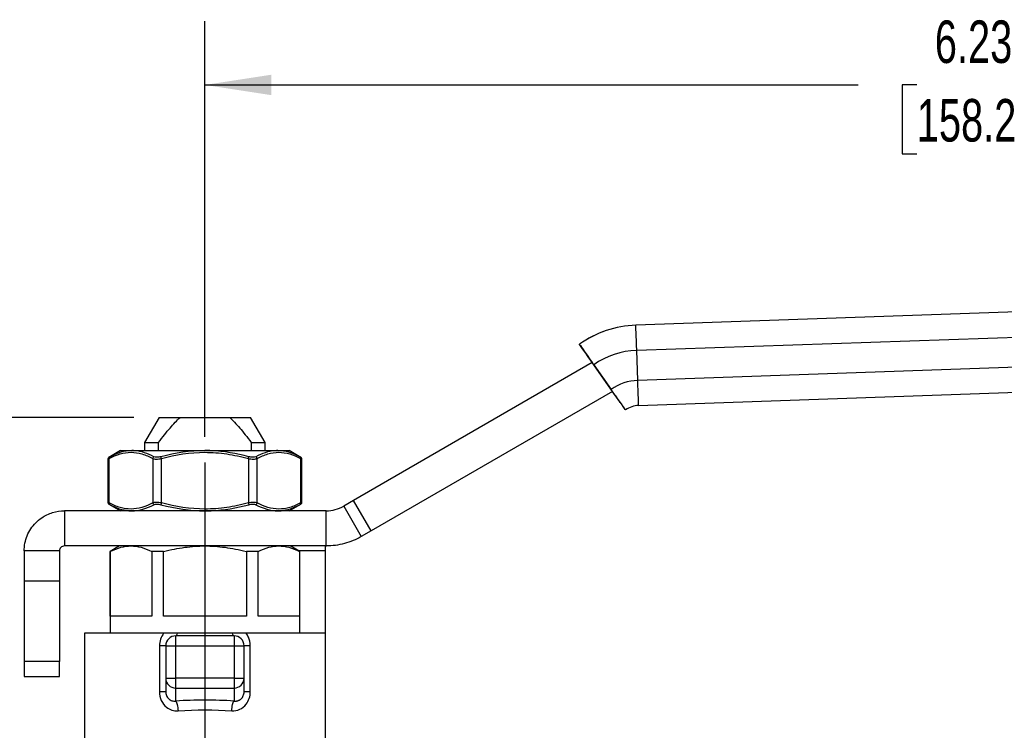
# Model space of a CAD drawing. Header units: inches. Extents: x 0.5 to 21.5, y 0.5 to 16.5.
# Tile 4 of 11: x 4.6 to 8.5, y 6.9 to 9.7. Entities that reach past the tile are written whole.
import ezdxf

# ---------------------------------------------------------------- set-up
doc = ezdxf.new("R2010")
doc.units = ezdxf.units.IN
doc.header["$LTSCALE"] = 2
doc.header["$MEASUREMENT"] = 0
doc.linetypes.add('SLD-Center', pattern=[0.75, 0.6, -0.05, 0.05, -0.05])
doc.linetypes.add('SLD-Solid', pattern=[0])
doc.layers.add('CENTER', color=40, linetype='SLD-Center')
doc.layers.add('DIMENSIONS', color=140, linetype='SLD-Solid', lineweight=25)
doc.styles.add('SLDTEXTSTYLE0', font='TXT', dxfattribs={"width": 0.7})
doc.dimstyles.new('SLDDIMSTYLE1', dxfattribs={"dimtxt": 0.169922, "dimasz": 0.26, "dimexe": 0, "dimexo": 0.0625, "dimgap": 0.04248, "dimtad": 0, "dimtih": 1, "dimtoh": 1, "dimrnd": 1e-09, "dimzin": 12, "dimdsep": 46, "dimtxsty": 'SLDTEXTSTYLE0', "dimsah": 1, "dimcen": 0.09, "dimadec": 0, "dimazin": 3, "dimtfac": 1, "dimtofl": 0, "dimtmove": 0, "dimatfit": 3, "dimfxl": 0, "dimfrac": 2, "dimtolj": 1, "dimtzin": 12, "dimarcsym": 0})

# ---------------------------------------------------------------- blocks, each defined once
blk = doc.blocks.new('_D_1')
at = {"layer": 'DIMENSIONS'}
for p, q in [((5.358, 8.0657), (5.358, 9.6959)), ((11.5882, 8.5455), (11.5882, 9.6959)), ((5.358, 9.4459), (7.9197, 9.4459)), ((8.1499, 9.4459), (8.0929, 9.4459)), ((8.0929, 9.4459), (8.0929, 9.1759)), ((8.7962, 9.4459), (8.8533, 9.4459)), ((8.8533, 9.4459), (8.8533, 9.1759)), ((11.5882, 9.4459), (9.0264, 9.4459)), ((8.0929, 9.1759), (8.1499, 9.1759)), ((8.8533, 9.1759), (8.7962, 9.1759))]:
    blk.add_line(p, q, dxfattribs=at)
for points in [[(5.358, 9.4459), (5.618, 9.4059), (5.618, 9.4859)], [(11.5882, 9.4459), (11.3282, 9.4859), (11.3282, 9.4059)]]:
    blk.add_solid(points, dxfattribs=at)
at = {"layer": 'DIMENSIONS', "char_height": 0.16667, "attachment_point": 1, "style": 'SLDTEXTSTYLE0'}
for s, insert in [('6.23', (8.2206, 9.6988)), ('158.2', (8.1499, 9.3907))]:
    blk.add_mtext(s, dxfattribs=dict(at, insert=insert))
blk = doc.blocks.new('_D_3')
at = {"layer": 'DIMENSIONS'}
for p, q in [((5.0786, 8.142), (2.4865, 8.142)), ((2.7365, 8.142), (2.7365, 6.6342)), ((2.484, 6.3261), (2.427, 6.3261)), ((2.427, 6.3261), (2.427, 6.056)), ((2.989, 6.3261), (3.046, 6.3261)), ((3.046, 6.3261), (3.046, 6.056)), ((2.427, 6.056), (2.484, 6.056)), ((3.046, 6.056), (2.989, 6.056)), ((2.7365, 4.5101), (2.7365, 6.018)), ((3.4712, 4.5101), (2.4865, 4.5101)), ((4.3997, 4.5101), (3.5912, 4.5101))]:
    blk.add_line(p, q, dxfattribs=at)
for points in [[(2.7365, 8.142), (2.6965, 7.882), (2.7765, 7.882)], [(2.7365, 4.5101), (2.7765, 4.7701), (2.6965, 4.7701)]]:
    blk.add_solid(points, dxfattribs=at)
at = {"layer": 'DIMENSIONS', "char_height": 0.16667, "attachment_point": 1, "style": 'SLDTEXTSTYLE0'}
for s, insert in [('3.63', (2.484, 6.579)), ('92.3', (2.484, 6.2709))]:
    blk.add_mtext(s, dxfattribs=dict(at, insert=insert))

msp = doc.modelspace()

# ---------------------------------------------------------------- linework, layer by layer
for p, q in [((10.0959, 8.6101), (7.048, 8.5036)), ((7.048, 8.5036), (7.0479, 8.5036)), ((7.0514, 8.4053), (10.103, 8.5118)), ((6.8265, 8.4292), (6.8265, 8.4292)), ((7.0555, 8.2872), (7.0514, 8.4053)), ((10.1071, 8.3938), (7.0555, 8.2872)), ((6.8772, 8.3571), (5.9411, 7.8167)), ((6.9569, 8.244), (6.8772, 8.3571)), ((6.8832, 8.3487), (6.9512, 8.2521)), ((7.059, 8.1888), (10.1069, 8.2953)), ((6.9569, 8.244), (6.01, 7.6973)), ((7.0079, 8.1717), (7.0078, 8.1717)), ((5.1786, 8.142), (5.1217, 8.0436)), ((5.1786, 8.142), (5.2605, 8.142)), ((5.2605, 8.142), (5.4554, 8.142)), ((5.4554, 8.142), (5.5373, 8.142)), ((5.5942, 8.0436), (5.5373, 8.142)), ((5.1217, 8.0436), (5.1217, 8.0121)), ((5.1217, 8.0436), (5.176, 8.0436)), ((5.176, 8.0121), (5.176, 8.0436)), ((5.5399, 8.0436), (5.5399, 8.0121)), ((5.5399, 8.0436), (5.5942, 8.0436)), ((5.5942, 8.0121), (5.5942, 8.0436)), ((5.0272, 8.0121), (4.9814, 7.9856)), ((5.0272, 8.0121), (5.0715, 8.0121)), ((5.0715, 8.0121), (5.358, 8.0121)), ((5.358, 8.0121), (5.6444, 8.0121)), ((5.6444, 8.0121), (5.6887, 8.0121)), ((5.7345, 7.9856), (5.6887, 8.0121)), ((4.9776, 7.9816), (4.9776, 7.8064)), ((4.9829, 7.8068), (4.9829, 7.9812)), ((5.1534, 7.9812), (5.1534, 7.8068)), ((5.1875, 7.8068), (5.1875, 7.9812)), ((5.5284, 7.9812), (5.5284, 7.8068)), ((5.5625, 7.8068), (5.5625, 7.9812)), ((5.733, 7.9812), (5.733, 7.8068)), ((5.7383, 7.8064), (5.7383, 7.9816)), ((4.9814, 7.8024), (5.0272, 7.7759)), ((5.6887, 7.7759), (5.7345, 7.8024)), ((5.9411, 7.8167), (5.9025, 7.7944)), ((6.01, 7.6973), (5.9411, 7.8167)), ((4.8068, 7.7759), (4.8068, 7.6381)), ((5.8336, 7.7759), (4.8068, 7.7759)), ((5.8336, 7.6381), (5.8336, 7.7759)), ((5.9025, 7.7944), (5.9714, 7.675)), ((6.01, 7.6973), (5.9714, 7.675)), ((4.7871, 7.6184), (4.6493, 7.6184)), ((4.6493, 7.6184), (4.6493, 7.5003)), ((4.7871, 7.6184), (4.7871, 7.5003)), ((5.8336, 7.6381), (4.8068, 7.6381)), ((5.0233, 7.6381), (4.9859, 7.6165)), ((4.9859, 7.6165), (4.9859, 7.2956)), ((4.9869, 7.6165), (4.9859, 7.6165)), ((4.9869, 7.3625), (4.9869, 7.6165)), ((5.1494, 7.6165), (5.1494, 7.3625)), ((5.1954, 7.6165), (5.1494, 7.6165)), ((5.1954, 7.3625), (5.1954, 7.6165)), ((5.5205, 7.6165), (5.5205, 7.3625)), ((5.5665, 7.6165), (5.5205, 7.6165)), ((5.5665, 7.3625), (5.5665, 7.6165)), ((5.73, 7.6165), (5.6926, 7.6381)), ((5.8304, 7.6184), (5.7267, 7.6184)), ((5.7291, 7.6165), (5.7291, 7.3625)), ((5.73, 7.6165), (5.7291, 7.6165)), ((5.73, 7.2956), (5.73, 7.6165)), ((5.8304, 7.6184), (5.8304, 7.6358)), ((5.8304, 7.2956), (5.8304, 7.6184)), ((4.7871, 7.5003), (4.6493, 7.5003)), ((4.6493, 7.5003), (4.6493, 7.1854)), ((4.7871, 7.5003), (4.7871, 7.1854)), ((5.1494, 7.3625), (4.9869, 7.3625)), ((5.5205, 7.3625), (5.1954, 7.3625)), ((5.7291, 7.3625), (5.5665, 7.3625)), ((4.8855, 7.2956), (4.8855, 6.8526)), ((5.1958, 7.2956), (4.8855, 7.2956)), ((5.2438, 7.2464), (5.2438, 7.2857)), ((5.4721, 7.2857), (5.2438, 7.2857)), ((5.4663, 7.2956), (5.2496, 7.2956)), ((5.4721, 7.2857), (5.4721, 7.2464)), ((5.8304, 7.2956), (5.5201, 7.2956)), ((5.8304, 6.7404), (5.8304, 7.2956)), ((5.1799, 7.2464), (5.1799, 7.0668)), ((5.2044, 7.2464), (5.2044, 7.1191)), ((5.2044, 7.2464), (5.2438, 7.2464)), ((5.2438, 7.2464), (5.4721, 7.2464)), ((5.2438, 7.1191), (5.2438, 7.2464)), ((5.4721, 7.2464), (5.4721, 7.1191)), ((5.4721, 7.2464), (5.5115, 7.2464)), ((5.5115, 7.1191), (5.5115, 7.2464)), ((5.536, 7.0668), (5.536, 7.2464)), ((4.7871, 7.1854), (4.6493, 7.1854)), ((4.6493, 7.1854), (4.6493, 7.1263)), ((4.7871, 7.1263), (4.7871, 7.1854)), ((4.6493, 7.1263), (4.7871, 7.1263)), ((5.2044, 7.1191), (5.2438, 7.1191)), ((5.2044, 7.1191), (5.2044, 7.0668)), ((5.2438, 7.0811), (5.2438, 7.1191)), ((5.4721, 7.1191), (5.2438, 7.1191)), ((5.4721, 7.1191), (5.5115, 7.1191)), ((5.4721, 7.1191), (5.4721, 7.0811)), ((5.5115, 7.0668), (5.5115, 7.1191)), ((5.2438, 7.0811), (5.4721, 7.0811)), ((5.2438, 7.03), (5.2438, 7.0811)), ((5.4721, 7.0811), (5.4721, 7.03))]:
    msp.add_line(p, q)
at = {"flags": 128}
msp.add_lwpolyline([(7.0078, 8.1717), (7.0067, 8.1732), (7.0035, 8.1778), (6.9983, 8.1852), (6.9912, 8.1952), (6.9826, 8.2074), (6.9728, 8.2213), (6.9622, 8.2364), (6.9569, 8.244)], dxfattribs=at)
for centre, radius, start, end in [((7.0623, 8.0944), 0.4094, 92, 125.1529), ((7.0622, 8.0944), 0.4094, 92, 125.1529), ((7.0623, 8.0944), 0.311, 92, 125.1529), ((7.0623, 8.0944), 0.1929, 92, 125.1529), ((7.0623, 8.0944), 0.0945, 92, 125.1529), ((5.2438, 7.2464), 0.0394, 90, 180), ((5.4721, 7.2464), 0.0394, 0, 90), ((5.2431, 7.1198), 0.0387, 181.0102, 270.9758), ((5.4728, 7.1198), 0.0387, 269.0242, 358.9898)]:
    msp.add_arc(centre, radius, start, end)
for centre, major_axis, ratio, start_param, end_param in [((7.0514, 8.4053), (-0.0034, 0.0984), 0.000039, 4.712389, 6.283185), ((6.8832, 8.3487), (-0.0567, 0.0805), 0.000032, 4.712368, 6.283164), ((6.8832, 8.3487), (-0.0567, 0.0805), 0.000032, 6.283164, 7.749118), ((7.0555, 8.2872), (-0.0034, 0.0984), 0.000039, 3.141593, 4.712389), ((6.9512, 8.2521), (-0.0567, 0.0805), 0.000032, 3.141571, 4.712368), ((5.358, 6.8963), (0.5118, 0), 0.267949, 1.345827, 1.795766)]:
    msp.add_ellipse(centre, major_axis=major_axis, ratio=ratio, start_param=start_param, end_param=end_param)
for points, knots in [([(5.176, 8.0436), (5.1923, 8.0654), (5.2072, 8.0841), (5.2351, 8.1166), (5.248, 8.1304), (5.2605, 8.142)], [0, 0, 0, 0, 0.5, 0.5, 1, 1, 1, 1]), ([(5.4554, 8.142), (5.4679, 8.1304), (5.4808, 8.1166), (5.5087, 8.0841), (5.5236, 8.0654), (5.5399, 8.0436)], [0, 0, 0, 0, 0.5, 0.5, 1, 1, 1, 1]), ([(4.9829, 7.9812), (5.0107, 7.996), (5.0394, 8.0051), (5.0825, 8.0054), (5.0969, 8.0031), (5.1254, 7.9947), (5.1395, 7.9886), (5.1534, 7.9812)], [0, 0, 0, 0, 0.5, 0.5, 0.75, 0.75, 1, 1, 1, 1]), ([(5.1581, 7.988), (5.1339, 8.0007), (5.1048, 8.0111), (5.0757, 8.0121), (5.0715, 8.0121)], [0, 0, 0, 0, 0.3756611, 0.438268, 0.438268, 0.438268, 0.438268]), ([(5.1875, 7.9812), (5.243, 7.996), (5.3005, 8.0051), (5.3867, 8.0054), (5.4154, 8.0031), (5.4724, 7.9947), (5.5006, 7.9886), (5.5284, 7.9812)], [0, 0, 0, 0, 0.5, 0.5, 0.75, 0.75, 1, 1, 1, 1]), ([(5.5302, 7.988), (5.4822, 8.0007), (5.4244, 8.0111), (5.3663, 8.0121), (5.358, 8.0121)], [0, 0, 0, 0, 0.3756611, 0.4383501, 0.4383501, 0.4383501, 0.4383501]), ([(5.6444, 8.0121), (5.6402, 8.0121), (5.6111, 8.0111), (5.582, 8.0007), (5.5578, 7.988)], [0.4382841, 0.4382841, 0.4382841, 0.4382841, 0.5008813, 0.8765423, 0.8765423, 0.8765423, 0.8765423]), ([(5.5625, 7.9812), (5.5764, 7.9886), (5.5905, 7.9947), (5.619, 8.0031), (5.6334, 8.0054), (5.6765, 8.0051), (5.7052, 7.996), (5.733, 7.9812)], [0, 0, 0, 0, 0.25, 0.25, 0.5, 0.5, 1, 1, 1, 1]), ([(4.9776, 7.9789), (4.9776, 7.9789), (4.9772, 7.9787), (4.9786, 7.9794), (4.9815, 7.9806), (4.9829, 7.9812)], [0, 0, 0, 0, 0.002783, 0.494823, 1, 1, 1, 1]), ([(4.9816, 7.9857), (4.981, 7.9854), (4.9799, 7.9846), (4.9786, 7.9829), (4.9778, 7.981), (4.9777, 7.9796), (4.9776, 7.9789)], [0, 0, 0, 0, 0.249982, 0.499947, 0.749863, 1, 1, 1, 1]), ([(4.9858, 7.988), (4.9846, 7.9873), (4.9822, 7.9861), (4.9818, 7.9859), (4.9816, 7.9858)], [0, 0, 0, 0, 0.500393, 1, 1, 1, 1]), ([(4.9858, 7.988), (4.9846, 7.9873), (4.983, 7.9852), (4.9827, 7.9824), (4.9829, 7.9812)], [0, 0, 0, 0, 0.571429, 1, 1, 1, 1]), ([(5.1534, 7.9812), (5.1535, 7.9824), (5.1545, 7.9852), (5.1567, 7.9873), (5.1581, 7.988)], [0, 0, 0, 0, 0.428571, 1, 1, 1, 1]), ([(5.1875, 7.9812), (5.1872, 7.9824), (5.1864, 7.9852), (5.1858, 7.9873), (5.1857, 7.988)], [0, 0, 0, 0, 0.428571, 1, 1, 1, 1]), ([(5.5284, 7.9812), (5.5288, 7.9824), (5.5295, 7.9852), (5.5301, 7.9873), (5.5302, 7.988)], [0, 0, 0, 0, 0.428571, 1, 1, 1, 1]), ([(5.5625, 7.9812), (5.5624, 7.9824), (5.5614, 7.9852), (5.5592, 7.9873), (5.5578, 7.988)], [0, 0, 0, 0, 0.428571, 1, 1, 1, 1]), ([(5.733, 7.9812), (5.7332, 7.9824), (5.7329, 7.9852), (5.7313, 7.9873), (5.7301, 7.988)], [0, 0, 0, 0, 0.428571, 1, 1, 1, 1]), ([(5.7343, 7.9858), (5.7341, 7.9859), (5.7337, 7.9861), (5.7313, 7.9873), (5.7301, 7.988)], [0, 0, 0, 0, 0.499607, 1, 1, 1, 1]), ([(5.733, 7.9812), (5.7345, 7.9805), (5.7376, 7.9792), (5.738, 7.979), (5.7383, 7.9789)], [0, 0, 0, 0, 0.507416, 1, 1, 1, 1]), ([(5.7383, 7.9789), (5.7382, 7.9796), (5.7381, 7.981), (5.7373, 7.9829), (5.736, 7.9846), (5.7349, 7.9854), (5.7343, 7.9857)], [0, 0, 0, 0, 0.250137, 0.500053, 0.750018, 1, 1, 1, 1]), ([(4.9776, 7.8091), (4.9777, 7.8084), (4.9778, 7.807), (4.9786, 7.8051), (4.9799, 7.8034), (4.981, 7.8027), (4.9816, 7.8023)], [0, 0, 0, 0, 0.250137, 0.500053, 0.750018, 1, 1, 1, 1]), ([(4.9829, 7.8068), (4.9814, 7.8075), (4.9783, 7.8088), (4.9779, 7.809), (4.9776, 7.8091)], [0, 0, 0, 0, 0.507416, 1, 1, 1, 1]), ([(4.9816, 7.8023), (4.9818, 7.8022), (4.9822, 7.8019), (4.9846, 7.8007), (4.9858, 7.8)], [0, 0, 0, 0, 0.499607, 1, 1, 1, 1]), ([(4.9829, 7.8068), (4.9827, 7.8056), (4.983, 7.8028), (4.9846, 7.8007), (4.9858, 7.8)], [0, 0, 0, 0, 0.428571, 1, 1, 1, 1]), ([(5.1534, 7.8068), (5.1256, 7.792), (5.0969, 7.783), (5.0538, 7.7826), (5.0394, 7.7849), (5.0109, 7.7933), (4.9968, 7.7994), (4.9829, 7.8068)], [0, 0, 0, 0, 0.5, 0.5, 0.75, 0.75, 1, 1, 1, 1]), ([(5.1534, 7.8068), (5.1535, 7.8056), (5.1545, 7.8028), (5.1567, 7.8007), (5.1581, 7.8)], [0, 0, 0, 0, 0.428571, 1, 1, 1, 1]), ([(5.1875, 7.8068), (5.1872, 7.8056), (5.1864, 7.8028), (5.1858, 7.8007), (5.1857, 7.8)], [0, 0, 0, 0, 0.428571, 1, 1, 1, 1]), ([(5.5284, 7.8068), (5.5006, 7.7994), (5.4724, 7.7933), (5.4154, 7.7849), (5.3867, 7.7826), (5.3005, 7.783), (5.243, 7.792), (5.1875, 7.8068)], [0, 0, 0, 0, 0.25, 0.25, 0.5, 0.5, 1, 1, 1, 1]), ([(5.5284, 7.8068), (5.5288, 7.8056), (5.5295, 7.8028), (5.5301, 7.8007), (5.5302, 7.8)], [0, 0, 0, 0, 0.428571, 1, 1, 1, 1]), ([(5.5625, 7.8068), (5.5624, 7.8056), (5.5614, 7.8028), (5.5592, 7.8007), (5.5578, 7.8)], [0, 0, 0, 0, 0.428571, 1, 1, 1, 1]), ([(5.733, 7.8068), (5.7191, 7.7994), (5.705, 7.7933), (5.6765, 7.7849), (5.6621, 7.7826), (5.619, 7.783), (5.5903, 7.792), (5.5625, 7.8068)], [0, 0, 0, 0, 0.25, 0.25, 0.5, 0.5, 1, 1, 1, 1]), ([(5.7301, 7.8), (5.7313, 7.8007), (5.7329, 7.8028), (5.7332, 7.8056), (5.733, 7.8068)], [0, 0, 0, 0, 0.571429, 1, 1, 1, 1]), ([(5.7301, 7.8), (5.7313, 7.8007), (5.7337, 7.8019), (5.7341, 7.8022), (5.7343, 7.8023)], [0, 0, 0, 0, 0.500393, 1, 1, 1, 1]), ([(5.7383, 7.8091), (5.7383, 7.8091), (5.7387, 7.8093), (5.7373, 7.8087), (5.7344, 7.8075), (5.733, 7.8068)], [0, 0, 0, 0, 0.002783, 0.494823, 1, 1, 1, 1]), ([(5.7343, 7.8023), (5.7349, 7.8027), (5.736, 7.8034), (5.7373, 7.8051), (5.7381, 7.807), (5.7382, 7.8084), (5.7383, 7.8091)], [0, 0, 0, 0, 0.2499825, 0.4999471, 0.7498628, 1, 1, 1, 1]), ([(4.6493, 7.6184), (4.6493, 7.6287), (4.6503, 7.6389), (4.6562, 7.669), (4.6641, 7.6882), (4.6867, 7.7224), (4.7013, 7.7371), (4.7312, 7.7575), (4.7455, 7.7643), (4.7755, 7.7735), (4.7911, 7.7759), (4.8068, 7.7759)], [0, 0, 0, 0, 0.0780023, 0.0780023, 0.2342995, 0.2342995, 0.3905886, 0.3905886, 0.510228, 0.510228, 0.6298669, 0.6298669, 0.6298669, 0.6298669]), ([(4.9858, 7.8), (5.0096, 7.7873), (5.0383, 7.777), (5.0674, 7.7759), (5.0715, 7.7759)], [0, 0, 0, 0, 0.3756612, 0.4383504, 0.4383504, 0.4383504, 0.4383504]), ([(5.358, 7.7759), (5.3663, 7.7759), (5.4244, 7.777), (5.4822, 7.7873), (5.5302, 7.8)], [0.4382748, 0.4382748, 0.4382748, 0.4382748, 0.5008816, 0.8765427, 0.8765427, 0.8765427, 0.8765427]), ([(5.6444, 7.7759), (5.6485, 7.7759), (5.6776, 7.777), (5.7063, 7.7873), (5.7301, 7.8)], [0.4381833, 0.4381833, 0.4381833, 0.4381833, 0.5008813, 0.8765422, 0.8765422, 0.8765422, 0.8765422]), ([(5.8336, 7.7759), (5.8456, 7.7759), (5.8576, 7.7775), (5.8809, 7.7837), (5.892, 7.7883), (5.9025, 7.7944)], [0, 0, 0, 0, 0.0918336, 0.0918336, 0.1836671, 0.1836671, 0.1836671, 0.1836671]), ([(5.9714, 7.675), (5.9505, 7.663), (5.9282, 7.6537), (5.8816, 7.6413), (5.8576, 7.6381), (5.8336, 7.6381)], [0, 0, 0, 0, 0.1835574, 0.1835574, 0.3671149, 0.3671149, 0.3671149, 0.3671149]), ([(4.8068, 7.6381), (4.8042, 7.6381), (4.8016, 7.6376), (4.7969, 7.6356), (4.7947, 7.6342), (4.791, 7.6305), (4.7896, 7.6284), (4.7876, 7.6236), (4.7871, 7.621), (4.7871, 7.6184)], [0, 0, 0, 0, 0.01979334, 0.01979334, 0.03957646, 0.03957646, 0.05935957, 0.05935957, 0.07929409, 0.07929409, 0.07929409, 0.07929409]), ([(4.9869, 7.6165), (5.0015, 7.6239), (5.0152, 7.6292), (5.0419, 7.6363), (5.055, 7.6381), (5.0681, 7.6381)], [0, 0, 0, 0, 0.5, 0.5, 1, 1, 1, 1]), ([(5.0681, 7.6381), (5.0813, 7.6381), (5.0943, 7.6363), (5.1211, 7.6292), (5.1348, 7.6239), (5.1494, 7.6165)], [0, 0, 0, 0, 0.5, 0.5, 1, 1, 1, 1]), ([(5.1954, 7.6165), (5.2247, 7.6239), (5.2521, 7.6292), (5.3056, 7.6363), (5.3316, 7.6381), (5.358, 7.6381)], [0, 0, 0, 0, 0.5, 0.5, 1, 1, 1, 1]), ([(5.358, 7.6381), (5.3843, 7.6381), (5.4103, 7.6363), (5.4638, 7.6292), (5.4912, 7.6239), (5.5205, 7.6165)], [0, 0, 0, 0, 0.5, 0.5, 1, 1, 1, 1]), ([(5.5665, 7.6165), (5.5811, 7.6239), (5.5948, 7.6292), (5.6216, 7.6363), (5.6346, 7.6381), (5.6478, 7.6381)], [0, 0, 0, 0, 0.5, 0.5, 1, 1, 1, 1]), ([(5.6478, 7.6381), (5.6609, 7.6381), (5.674, 7.6363), (5.7007, 7.6292), (5.7144, 7.6239), (5.7291, 7.6165)], [0, 0, 0, 0, 0.5, 0.5, 1, 1, 1, 1]), ([(5.8304, 7.6358), (5.8304, 7.636), (5.8305, 7.6365), (5.8309, 7.6371), (5.8316, 7.6376), (5.8326, 7.6379), (5.8339, 7.6381), (5.8348, 7.6381), (5.8354, 7.6381)], [0, 0, 0, 0, 0.14612, 0.295814, 0.452974, 0.620973, 0.802582, 1, 1, 1, 1]), ([(5.2496, 7.2956), (5.2445, 7.2956), (5.2399, 7.2956), (5.2311, 7.2956), (5.2269, 7.2956), (5.2142, 7.2956), (5.2057, 7.2956), (5.1958, 7.2956)], [0, 0, 0, 0, 0.25, 0.25, 0.5, 0.5, 1, 1, 1, 1]), ([(5.5201, 7.2956), (5.5103, 7.2956), (5.5018, 7.2956), (5.4891, 7.2956), (5.4849, 7.2956), (5.4761, 7.2956), (5.4715, 7.2956), (5.4663, 7.2956)], [0, 0, 0, 0, 0.5, 0.5, 0.75, 0.75, 1, 1, 1, 1]), ([(5.536, 7.2464), (5.536, 7.2584), (5.5321, 7.2762), (5.5234, 7.2911), (5.5201, 7.2956)], [0.1838161, 0.1838161, 0.1838161, 0.1838161, 0.2751716, 0.3197441, 0.3197441, 0.3197441, 0.3197441]), ([(5.2044, 7.2464), (5.2044, 7.2464), (5.202, 7.2464), (5.1934, 7.2464), (5.1871, 7.2464), (5.1799, 7.2464)], [0, 0, 0, 0, 0.5, 0.5, 1, 1, 1, 1]), ([(5.536, 7.2464), (5.5288, 7.2464), (5.5225, 7.2464), (5.5139, 7.2464), (5.5115, 7.2464), (5.5115, 7.2464)], [0, 0, 0, 0, 0.5, 0.5, 1, 1, 1, 1]), ([(5.1799, 7.0668), (5.1799, 7.0549), (5.1847, 7.0311), (5.2094, 6.9989), (5.2366, 6.9909), (5.2526, 6.9919)], [0, 0, 0, 0, 0.0903838, 0.1807676, 0.3163433, 0.3163433, 0.3163433, 0.3163433]), ([(5.1799, 7.0668), (5.1871, 7.0668), (5.1934, 7.0668), (5.202, 7.0668), (5.2044, 7.0668), (5.2044, 7.0668)], [0, 0, 0, 0, 0.5, 0.5, 1, 1, 1, 1]), ([(5.2044, 7.0668), (5.2044, 7.0657), (5.2045, 7.0635), (5.2048, 7.0602), (5.2054, 7.057), (5.2063, 7.0539), (5.2078, 7.0495), (5.2107, 7.0439), (5.2157, 7.0382), (5.2218, 7.0338), (5.2285, 7.031), (5.236, 7.0295), (5.241, 7.0298), (5.2438, 7.03)], [0, 0, 0, 0, 0.053094, 0.104722, 0.155058, 0.204292, 0.252623, 0.370496, 0.494289, 0.611942, 0.742648, 0.860332, 1, 1, 1, 1]), ([(5.4633, 6.9919), (5.4847, 6.9905), (5.5226, 7.0068), (5.536, 7.049), (5.536, 7.0668)], [0, 0, 0, 0, 0.1808212, 0.3164371, 0.3164371, 0.3164371, 0.3164371]), ([(5.4721, 7.03), (5.4735, 7.0298), (5.4761, 7.0296), (5.48, 7.0297), (5.4836, 7.0302), (5.487, 7.0311), (5.4901, 7.0321), (5.493, 7.0334), (5.4955, 7.0349), (5.4978, 7.0365), (5.4992, 7.0377), (5.5018, 7.0401), (5.5052, 7.044), (5.5089, 7.051), (5.5111, 7.0588), (5.5114, 7.0641), (5.5115, 7.0668)], [0, 0, 0, 0, 0.069459, 0.135449, 0.198005, 0.257169, 0.312991, 0.365528, 0.414852, 0.461048, 0.504221, 0.506506, 0.629791, 0.75107, 0.873462, 1, 1, 1, 1]), ([(5.5115, 7.0668), (5.5115, 7.0668), (5.5139, 7.0668), (5.5225, 7.0668), (5.5288, 7.0668), (5.536, 7.0668)], [0, 0, 0, 0, 0.5, 0.5, 1, 1, 1, 1])]:
    msp.add_open_spline(points, degree=3, knots=knots)
for points in [[(5.0715, 8.0121), (5.0425, 8.0119), (5.0136, 8.0028), (4.9858, 7.988)], [(5.358, 8.0121), (5.2998, 8.0119), (5.2417, 8.0028), (5.1857, 7.988)], [(5.7301, 7.988), (5.7023, 8.0028), (5.6734, 8.0119), (5.6444, 8.0121)], [(5.1534, 7.9812), (5.1567, 7.9797), (5.1669, 7.9781), (5.1808, 7.9797), (5.1875, 7.9812)], [(5.1857, 7.988), (5.1803, 7.9866), (5.169, 7.9849), (5.1608, 7.9866), (5.1581, 7.988)], [(5.5284, 7.9812), (5.5351, 7.9797), (5.5491, 7.9781), (5.5592, 7.9797), (5.5625, 7.9812)], [(5.5578, 7.988), (5.5551, 7.9866), (5.547, 7.9849), (5.5356, 7.9866), (5.5302, 7.988)], [(5.1875, 7.8068), (5.1808, 7.8083), (5.1668, 7.8099), (5.1567, 7.8083), (5.1534, 7.8068)], [(5.1581, 7.8), (5.1608, 7.8015), (5.1689, 7.8031), (5.1803, 7.8015), (5.1857, 7.8)], [(5.5625, 7.8068), (5.5592, 7.8083), (5.549, 7.8099), (5.5351, 7.8083), (5.5284, 7.8068)], [(5.5302, 7.8), (5.5356, 7.8015), (5.5469, 7.8031), (5.5551, 7.8015), (5.5578, 7.8)], [(5.0715, 7.7759), (5.1006, 7.7761), (5.1299, 7.7852), (5.1581, 7.8)], [(5.1857, 7.8), (5.2417, 7.7852), (5.2998, 7.7761), (5.358, 7.7759)], [(5.5578, 7.8), (5.586, 7.7852), (5.6153, 7.7761), (5.6444, 7.7759)], [(5.1959, 7.2955), (5.1858, 7.2819), (5.1799, 7.2641), (5.1799, 7.2464)], [(5.2496, 7.2956), (5.248, 7.2893), (5.2459, 7.2857), (5.2438, 7.2857)], [(5.4721, 7.2857), (5.47, 7.2857), (5.4679, 7.2893), (5.4663, 7.2956)], [(5.2438, 7.03), (5.2458, 7.0278), (5.2497, 7.0177), (5.2521, 7.0005), (5.2526, 6.9919)], [(5.4633, 6.9919), (5.4638, 7.0005), (5.4662, 7.0177), (5.4701, 7.0278), (5.4721, 7.03)], [(5.2526, 6.9919), (5.3216, 6.9965), (5.3943, 6.9965), (5.4633, 6.9919)]]:
    msp.add_open_spline(points, degree=3)
at = {"layer": 'CENTER'}
msp.add_line((5.358, 7.9657), (5.358, 6.2965), dxfattribs=at)

# ---------------------------------------------------------------- dimensions: what is measured, and where the dimension line sits
at = {"layer": 'DIMENSIONS'}
dim = msp.add_linear_dim(base=(11.5882, 9.4459), p1=(5.358, 7.9657), p2=(11.5882, 8.4455), dimstyle='SLDDIMSTYLE1', dxfattribs=at)
dim.commit()
dim.dimension.update_dxf_attribs({"geometry": '_D_1', "text_midpoint": (8.4731, 9.4459), "dimtype": 160})
dim = msp.add_linear_dim(base=(2.7365, 8.142), p1=(4.4997, 4.5101), p2=(5.1786, 8.142), angle=90, dimstyle='SLDDIMSTYLE1', dxfattribs=at)
dim.commit()
dim.dimension.update_dxf_attribs({"geometry": '_D_3', "text_midpoint": (2.7365, 6.3261), "dimtype": 160})

doc.saveas('drawing.dxf')
